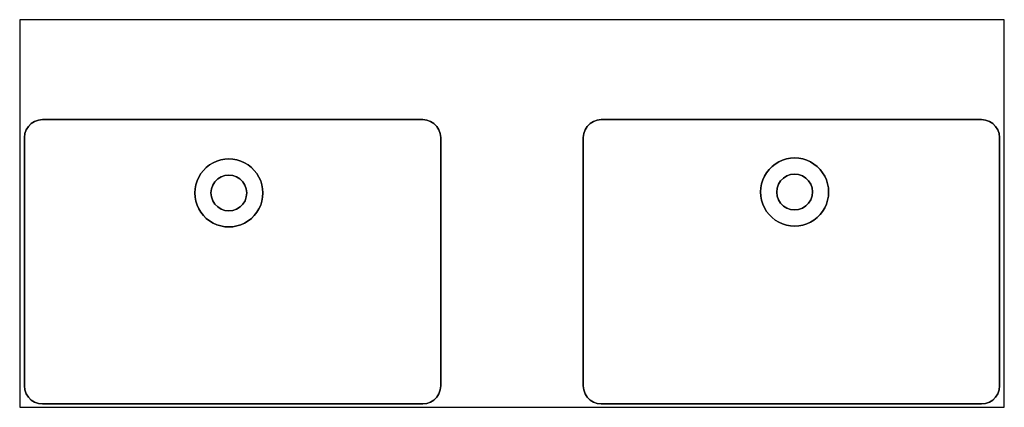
# Model space of a CAD drawing. Header units: inches. Extents: x -23.5 to 23.5, y -18.5 to 0.
import ezdxf

# ---------------------------------------------------------------- set-up
doc = ezdxf.new("R2010")
doc.units = ezdxf.units.IN
doc.layers.get('0').update_dxf_attribs({"true_color": 0xc2ced6})

msp = doc.modelspace()

# ---------------------------------------------------------------- linework, layer by layer
at = {"color": 18, "true_color": 0x000000}
for points in [[(-23.502, -18.537), (23.502, -18.537), (23.502, -0.039), (-23.502, -0.039), (-23.502, -18.537)], [(-22.416, -18.378), (-22.606, -18.356), (-22.788, -18.293), (-22.95, -18.19), (-23.086, -18.055), (-23.189, -17.892), (-23.252, -17.711), (-23.273, -17.52), (-23.273, -5.666), (-23.252, -5.475), (-23.189, -5.294), (-23.086, -5.131), (-22.95, -4.995), (-22.788, -4.893), (-22.606, -4.83), (-22.416, -4.808), (-4.262, -4.808), (-4.071, -4.83), (-3.89, -4.893), (-3.727, -4.995), (-3.591, -5.131), (-3.489, -5.294), (-3.426, -5.475), (-3.404, -5.666), (-3.404, -17.52), (-3.426, -17.711), (-3.489, -17.892), (-3.591, -18.055), (-3.727, -18.19), (-3.89, -18.293), (-4.071, -18.356), (-4.262, -18.378), (-22.416, -18.378)], [(-22.416, -18.378), (-4.262, -18.378), (-4.071, -18.356), (-3.89, -18.293), (-3.727, -18.19), (-3.591, -18.055), (-3.489, -17.892), (-3.426, -17.711), (-3.404, -17.52), (-3.404, -5.666), (-3.426, -5.475), (-3.489, -5.294), (-3.591, -5.131), (-3.727, -4.995), (-3.89, -4.893), (-4.071, -4.83), (-4.262, -4.808), (-22.416, -4.808), (-22.606, -4.83), (-22.788, -4.893), (-22.95, -4.995), (-23.086, -5.131), (-23.189, -5.294), (-23.252, -5.475), (-23.273, -5.666), (-23.273, -17.52), (-23.252, -17.711), (-23.189, -17.892), (-23.086, -18.055), (-22.95, -18.19), (-22.788, -18.293), (-22.606, -18.356), (-22.416, -18.378)], [(22.416, -18.378), (22.606, -18.356), (22.788, -18.293), (22.95, -18.19), (23.086, -18.055), (23.189, -17.892), (23.252, -17.711), (23.273, -17.52), (23.273, -5.666), (23.252, -5.475), (23.189, -5.294), (23.086, -5.131), (22.95, -4.995), (22.788, -4.893), (22.606, -4.83), (22.416, -4.808), (4.262, -4.808), (4.071, -4.83), (3.89, -4.893), (3.727, -4.995), (3.591, -5.131), (3.489, -5.294), (3.426, -5.475), (3.404, -5.666), (3.404, -17.52), (3.426, -17.711), (3.489, -17.892), (3.591, -18.055), (3.727, -18.19), (3.89, -18.293), (4.071, -18.356), (4.262, -18.378), (22.416, -18.378)], [(22.416, -18.378), (4.262, -18.378), (4.071, -18.356), (3.89, -18.293), (3.727, -18.19), (3.591, -18.055), (3.489, -17.892), (3.426, -17.711), (3.404, -17.52), (3.404, -5.666), (3.426, -5.475), (3.489, -5.294), (3.591, -5.131), (3.727, -4.995), (3.89, -4.893), (4.071, -4.83), (4.262, -4.808), (22.416, -4.808), (22.606, -4.83), (22.788, -4.893), (22.95, -4.995), (23.086, -5.131), (23.189, -5.294), (23.252, -5.475), (23.273, -5.666), (23.273, -17.52), (23.252, -17.711), (23.189, -17.892), (23.086, -18.055), (22.95, -18.19), (22.788, -18.293), (22.606, -18.356), (22.416, -18.378)], [(-13.517, -6.683), (-13.712, -6.695), (-13.905, -6.73), (-14.092, -6.789), (-14.271, -6.869), (-14.439, -6.971), (-14.593, -7.092), (-14.732, -7.23), (-14.853, -7.385), (-14.954, -7.552), (-15.035, -7.731), (-15.093, -7.918), (-15.129, -8.111), (-15.14, -8.307), (-15.129, -8.503), (-15.093, -8.696), (-15.035, -8.883), (-14.954, -9.062), (-14.853, -9.23), (-14.732, -9.384), (-14.593, -9.523), (-14.439, -9.643), (-14.271, -9.745), (-14.092, -9.825), (-13.905, -9.884), (-13.712, -9.919), (-13.517, -9.931), (-13.321, -9.919), (-13.128, -9.884), (-12.941, -9.825), (-12.762, -9.745), (-12.594, -9.643), (-12.44, -9.523), (-12.301, -9.384), (-12.18, -9.23), (-12.079, -9.062), (-11.998, -8.883), (-11.94, -8.696), (-11.905, -8.503), (-11.893, -8.307), (-11.905, -8.111), (-11.94, -7.918), (-11.998, -7.731), (-12.079, -7.552), (-12.18, -7.385), (-12.301, -7.23), (-12.44, -7.092), (-12.594, -6.971), (-12.762, -6.869), (-12.941, -6.789), (-13.128, -6.73), (-13.321, -6.695), (-13.517, -6.683)], [(-13.517, -6.683), (-13.321, -6.695), (-13.128, -6.73), (-12.941, -6.789), (-12.762, -6.869), (-12.594, -6.971), (-12.44, -7.092), (-12.301, -7.23), (-12.18, -7.385), (-12.079, -7.552), (-11.998, -7.731), (-11.94, -7.918), (-11.905, -8.111), (-11.893, -8.307), (-11.905, -8.503), (-11.94, -8.696), (-11.998, -8.883), (-12.079, -9.062), (-12.18, -9.23), (-12.301, -9.384), (-12.44, -9.523), (-12.594, -9.643), (-12.762, -9.745), (-12.941, -9.825), (-13.128, -9.884), (-13.321, -9.919), (-13.517, -9.931), (-13.712, -9.919), (-13.905, -9.884), (-14.092, -9.825), (-14.271, -9.745), (-14.439, -9.643), (-14.593, -9.523), (-14.732, -9.384), (-14.853, -9.23), (-14.954, -9.062), (-15.035, -8.883), (-15.093, -8.696), (-15.129, -8.503), (-15.14, -8.307), (-15.129, -8.111), (-15.093, -7.918), (-15.035, -7.731), (-14.954, -7.552), (-14.853, -7.385), (-14.732, -7.23), (-14.593, -7.092), (-14.439, -6.971), (-14.271, -6.869), (-14.092, -6.789), (-13.905, -6.73), (-13.712, -6.695), (-13.517, -6.683)], [(13.491, -6.639), (13.687, -6.65), (13.88, -6.686), (14.067, -6.744), (14.246, -6.825), (14.414, -6.926), (14.568, -7.047), (14.707, -7.186), (14.828, -7.34), (14.929, -7.508), (15.01, -7.687), (15.068, -7.874), (15.103, -8.067), (15.115, -8.262), (15.103, -8.458), (15.068, -8.651), (15.01, -8.838), (14.929, -9.017), (14.828, -9.185), (14.707, -9.339), (14.568, -9.478), (14.414, -9.599), (14.246, -9.7), (14.067, -9.781), (13.88, -9.839), (13.687, -9.874), (13.491, -9.886), (13.296, -9.874), (13.103, -9.839), (12.916, -9.781), (12.737, -9.7), (12.569, -9.599), (12.415, -9.478), (12.276, -9.339), (12.155, -9.185), (12.054, -9.017), (11.973, -8.838), (11.915, -8.651), (11.879, -8.458), (11.868, -8.262), (11.879, -8.067), (11.915, -7.874), (11.973, -7.687), (12.054, -7.508), (12.155, -7.34), (12.276, -7.186), (12.415, -7.047), (12.569, -6.926), (12.737, -6.825), (12.916, -6.744), (13.103, -6.686), (13.296, -6.65), (13.491, -6.639)], [(13.491, -6.639), (13.296, -6.65), (13.103, -6.686), (12.916, -6.744), (12.737, -6.825), (12.569, -6.926), (12.415, -7.047), (12.276, -7.186), (12.155, -7.34), (12.054, -7.508), (11.973, -7.687), (11.915, -7.874), (11.879, -8.067), (11.868, -8.262), (11.879, -8.458), (11.915, -8.651), (11.973, -8.838), (12.054, -9.017), (12.155, -9.185), (12.276, -9.339), (12.415, -9.478), (12.569, -9.599), (12.737, -9.7), (12.916, -9.781), (13.103, -9.839), (13.296, -9.874), (13.491, -9.886), (13.687, -9.874), (13.88, -9.839), (14.067, -9.781), (14.246, -9.7), (14.414, -9.599), (14.568, -9.478), (14.707, -9.339), (14.828, -9.185), (14.929, -9.017), (15.01, -8.838), (15.068, -8.651), (15.103, -8.458), (15.115, -8.262), (15.103, -8.067), (15.068, -7.874), (15.01, -7.687), (14.929, -7.508), (14.828, -7.34), (14.707, -7.186), (14.568, -7.047), (14.414, -6.926), (14.246, -6.825), (14.067, -6.744), (13.88, -6.686), (13.687, -6.65), (13.491, -6.639)], [(-13.518, -7.453), (-13.708, -7.474), (-13.888, -7.538), (-14.05, -7.64), (-14.185, -7.775), (-14.287, -7.937), (-14.35, -8.118), (-14.371, -8.308), (-14.349, -8.498), (-14.286, -8.679), (-14.184, -8.841), (-14.049, -8.976), (-13.886, -9.077), (-13.706, -9.14), (-13.516, -9.161), (-13.326, -9.14), (-13.145, -9.076), (-12.983, -8.974), (-12.848, -8.839), (-12.746, -8.677), (-12.683, -8.496), (-12.662, -8.306), (-12.684, -8.116), (-12.747, -7.936), (-12.849, -7.774), (-12.985, -7.639), (-13.147, -7.537), (-13.327, -7.474), (-13.518, -7.453)], [(-13.518, -7.453), (-13.327, -7.474), (-13.147, -7.537), (-12.985, -7.639), (-12.849, -7.774), (-12.747, -7.936), (-12.684, -8.116), (-12.662, -8.306), (-12.683, -8.496), (-12.746, -8.677), (-12.848, -8.839), (-12.983, -8.974), (-13.145, -9.076), (-13.326, -9.14), (-13.516, -9.161), (-13.706, -9.14), (-13.886, -9.077), (-14.049, -8.976), (-14.184, -8.841), (-14.286, -8.679), (-14.349, -8.498), (-14.371, -8.308), (-14.35, -8.118), (-14.287, -7.937), (-14.185, -7.775), (-14.05, -7.64), (-13.888, -7.538), (-13.708, -7.474), (-13.518, -7.453)], [(13.49, -7.408), (13.3, -7.43), (13.12, -7.493), (12.958, -7.595), (12.823, -7.73), (12.721, -7.893), (12.658, -8.073), (12.637, -8.263), (12.659, -8.453), (12.722, -8.634), (12.824, -8.796), (12.959, -8.931), (13.122, -9.033), (13.302, -9.096), (13.492, -9.117), (13.682, -9.095), (13.863, -9.032), (14.025, -8.93), (14.16, -8.794), (14.262, -8.632), (14.325, -8.452), (14.346, -8.261), (14.324, -8.071), (14.261, -7.891), (14.159, -7.729), (14.023, -7.594), (13.861, -7.492), (13.681, -7.429), (13.49, -7.408)], [(13.49, -7.408), (13.681, -7.429), (13.861, -7.492), (14.023, -7.594), (14.159, -7.729), (14.261, -7.891), (14.324, -8.071), (14.346, -8.261), (14.325, -8.452), (14.262, -8.632), (14.16, -8.794), (14.025, -8.93), (13.863, -9.032), (13.682, -9.095), (13.492, -9.117), (13.302, -9.096), (13.122, -9.033), (12.959, -8.931), (12.824, -8.796), (12.722, -8.634), (12.659, -8.453), (12.637, -8.263), (12.658, -8.073), (12.721, -7.893), (12.823, -7.73), (12.958, -7.595), (13.12, -7.493), (13.3, -7.43), (13.49, -7.408)]]:
    msp.add_lwpolyline(points, close=True, dxfattribs=at)

doc.saveas('drawing.dxf')
